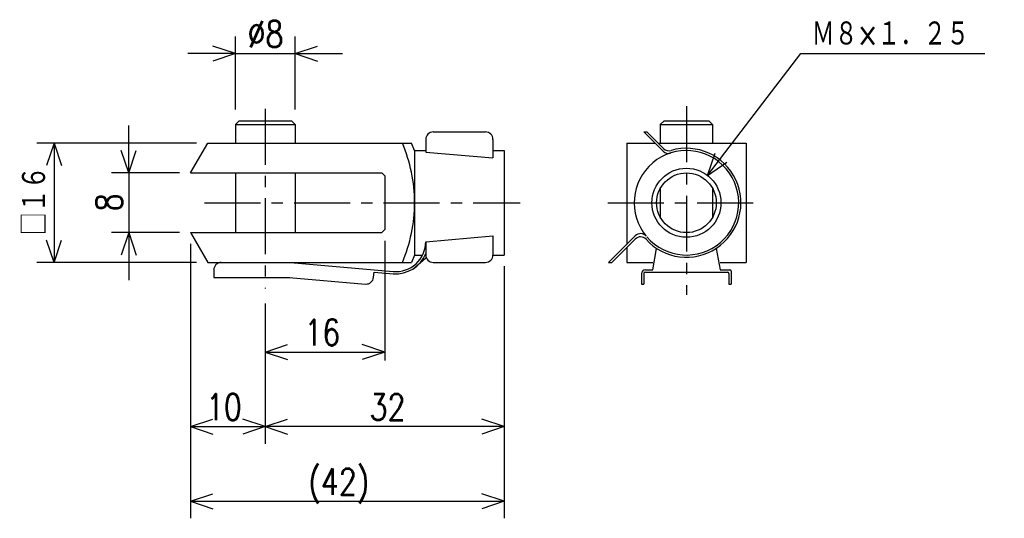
# Model space of a CAD drawing. Extents: x -153 to -21, y 112 to 179.
import ezdxf

# ---------------------------------------------------------------- set-up
doc = ezdxf.new("R2010")
doc.units = 0
doc.linetypes.add('CENTER', pattern=[12, 7.5, -1.5, 1.5, -1.5])
doc.layers.get('0').update_dxf_attribs({"linetype": 'CONTINUOUS'})
doc.styles.get("Standard").update_dxf_attribs({"font": 'txt', "bigfont": 'BIGFONT'})

msp = doc.modelspace()

# ---------------------------------------------------------------- linework, layer by layer
at = {"color": 7, "linetype": 'CONTINUOUS'}
for p, q in [((-123.85953, 166.75252), (-123.85953, 176.53851)), ((-115.85953, 166.75252), (-115.85953, 176.53851)), ((-123.85953, 174.25252), (-130.20953, 174.25252)), ((-123.85953, 174.25252), (-126.85953, 175.25252)), ((-123.85953, 174.25252), (-126.85953, 173.25252)), ((-123.85953, 174.25252), (-115.85953, 174.25252)), ((-115.85953, 174.25252), (-112.85953, 175.25252)), ((-115.85953, 174.25252), (-112.85953, 173.25252)), ((-115.85953, 174.25252), (-109.50953, 174.25252)), ((-60.635162, 157.92574), (-48.143639, 174.25252)), ((-48.143639, 174.25252), (-23.471708, 174.25252)), ((-123.35953, 165.25252), (-123.85953, 164.75252)), ((-123.35953, 165.25252), (-116.35953, 165.25252)), ((-116.35952, 165.2525), (-115.85952, 164.7525)), ((-66.445518, 165.25252), (-66.945518, 164.75252)), ((-66.445526, 165.25252), (-60.445526, 165.25252)), ((-60.445526, 165.25252), (-59.945526, 164.75252)), ((-138.14365, 158.25252), (-138.14365, 164.60252)), ((-123.85953, 164.75252), (-123.85953, 162.25252)), ((-123.85953, 164.75252), (-115.85953, 164.75252)), ((-115.85953, 164.75252), (-115.85953, 162.25252)), ((-97.359528, 163.75252), (-90.359528, 163.75252)), ((-69.163254, 163.75252), (-68.738991, 163.75252)), ((-69.163254, 163.75252), (-66.579239, 161.1685)), ((-68.738991, 163.75252), (-66.494614, 161.50813)), ((-66.945526, 164.75252), (-66.945526, 162.25252)), ((-66.945526, 164.75252), (-59.945526, 164.75252)), ((-59.945526, 164.75252), (-59.945526, 162.25252)), ((-129.05014, 162.25252), (-150.42964, 162.25252)), ((-148.14365, 162.25252), (-149.14365, 159.25252)), ((-148.14365, 162.25252), (-148.14365, 146.25252)), ((-148.14365, 162.25252), (-147.14365, 159.25252)), ((-129.85953, 158.25252), (-127.55013, 162.25252)), ((-127.55014, 162.25252), (-118.27048, 162.25252)), ((-118.39758, 162.25252), (-100.25952, 162.25252)), ((-99.859535, 161.25253), (-100.25952, 162.25252)), ((-98.359528, 162.75252), (-98.359528, 161.05467)), ((-89.359528, 162.75252), (-89.359528, 160.26727)), ((-71.445526, 162.25252), (-71.445526, 148.67679)), ((-71.445526, 162.25252), (-67.663254, 162.25252)), ((-67.238991, 162.25252), (-55.445526, 162.25252)), ((-55.445526, 162.25252), (-55.445526, 146.25252)), ((-138.14365, 158.25252), (-139.14365, 161.25252)), ((-138.14365, 158.25252), (-137.14365, 161.25252)), ((-99.859528, 161.25252), (-99.859528, 147.25252)), ((-99.859528, 161.25252), (-98.359528, 161.25252)), ((-98.35955, 161.05467), (-89.359535, 160.26727)), ((-89.359528, 161.25252), (-87.859528, 161.25252)), ((-87.859528, 161.25252), (-87.859528, 147.25252)), ((-60.635162, 157.92574), (-59.606438, 160.91601)), ((-60.635162, 157.92574), (-58.018019, 159.70072)), ((-131.35953, 158.25252), (-140.42964, 158.25252)), ((-138.14365, 158.25252), (-138.14365, 150.25252)), ((-129.85953, 158.25252), (-104.25952, 158.25252)), ((-123.85953, 158.25252), (-123.85953, 150.25252)), ((-115.85953, 158.25252), (-115.85953, 150.25252)), ((-104.25952, 158.25252), (-103.85952, 157.85251)), ((-103.85953, 157.85252), (-103.85953, 150.65251)), ((-66.945526, 156.18901), (-66.945526, 152.31602)), ((-59.945526, 156.18901), (-59.945526, 152.31602)), ((-103.85953, 150.65251), (-104.25953, 150.25252)), ((-148.14365, 146.25252), (-149.14365, 149.25252)), ((-148.14365, 146.25252), (-147.14365, 149.25252)), ((-131.35953, 150.25252), (-140.42964, 150.25252)), ((-138.14365, 150.25252), (-139.14365, 147.25252)), ((-138.14365, 150.25252), (-137.14365, 147.25252)), ((-138.14365, 150.25252), (-138.14365, 143.90252)), ((-129.85954, 150.25252), (-127.55014, 146.25252)), ((-129.85953, 150.25252), (-104.25952, 150.25252)), ((-103.85953, 149.15251), (-103.85953, 133.10953)), ((-98.359543, 149.03363), (-89.359543, 149.82103)), ((-98.359528, 149.03363), (-98.359528, 147.25252)), ((-89.359528, 149.82101), (-89.359528, 147.25252)), ((-73.869789, 146.25252), (-70.291924, 149.83038)), ((-73.445526, 146.25252), (-70.307198, 149.39085)), ((-129.85953, 148.75252), (-129.85953, 121.96651)), ((-129.85953, 148.75252), (-129.85953, 111.96651)), ((-71.445526, 148.25252), (-71.445526, 146.25252)), ((-67.945518, 145.2719), (-67.439438, 148.142)), ((-59.451599, 148.14198), (-58.945522, 145.2719)), ((-99.859535, 147.25252), (-100.25953, 146.25252)), ((-100.09773, 145.37653), (-98.359528, 146.89307)), ((-99.859528, 147.25252), (-98.777954, 147.25252)), ((-89.359528, 147.25252), (-87.859528, 147.25252)), ((-129.05014, 146.25252), (-150.42964, 146.25252)), ((-127.55014, 146.25252), (-100.25952, 146.25252)), ((-126.7514, 145.25252), (-126.7514, 144.25252)), ((-116.4662, 146.2525), (-102.70818, 145.04883)), ((-97.359528, 146.25252), (-90.359528, 146.25252)), ((-87.859528, 145.75252), (-87.859528, 121.96651)), ((-87.859528, 145.75252), (-87.859528, 111.96651)), ((-73.869789, 146.25252), (-73.445526, 146.25252)), ((-71.445526, 146.25252), (-67.945526, 146.25252)), ((-68.945526, 145.2719), (-67.945526, 145.2719)), ((-58.945526, 146.25252), (-55.445526, 146.25252)), ((-58.945526, 145.2719), (-57.645523, 145.2719)), ((-57.445526, 145.0719), (-57.445526, 143.36667)), ((-126.7514, 144.25252), (-116.55353, 144.25252)), ((-116.64052, 144.26012), (-106.42824, 143.36665)), ((-105.34489, 144.2757), (-105.28387, 144.97305)), ((-105.28387, 144.97305), (-102.73431, 144.74998)), ((-69.445526, 144.7719), (-69.445526, 143.36667)), ((-69.145523, 144.7719), (-69.145523, 143.36667)), ((-68.945526, 144.97189), (-57.945526, 144.97189)), ((-57.745529, 144.7719), (-57.745529, 143.36667)), ((-69.445526, 143.36667), (-69.145523, 143.36667)), ((-57.745529, 143.36667), (-57.445526, 143.36667)), ((-119.85953, 140.75252), (-119.85953, 121.96651)), ((-119.85953, 135.57198), (-119.85953, 121.96651)), ((-119.85953, 134.25252), (-116.85953, 135.25252)), ((-103.85953, 134.25252), (-106.85953, 135.25252)), ((-119.85953, 134.25252), (-103.85953, 134.25252)), ((-119.85953, 134.25252), (-116.85953, 133.25252)), ((-103.85953, 134.25252), (-106.85953, 133.25252)), ((-129.85953, 124.25252), (-126.85953, 125.25252)), ((-129.85953, 124.25252), (-119.85953, 124.25252)), ((-129.85953, 124.25252), (-126.85953, 123.25252)), ((-119.85953, 124.25252), (-122.85953, 125.25252)), ((-119.85953, 124.25252), (-122.85953, 123.25252)), ((-119.85953, 124.25252), (-116.85953, 125.25252)), ((-87.859528, 124.25252), (-119.85953, 124.25252)), ((-119.85953, 124.25252), (-116.85953, 123.25252)), ((-87.859528, 124.25252), (-90.859528, 125.25252)), ((-87.859528, 124.25252), (-90.859528, 123.25252)), ((-129.85953, 114.25252), (-126.85953, 115.25252)), ((-87.859528, 114.25252), (-90.859528, 115.25252)), ((-129.85953, 114.25252), (-87.859528, 114.25252)), ((-129.85953, 114.25252), (-126.85953, 113.25252)), ((-87.859528, 114.25252), (-90.859528, 113.25252))]:
    msp.add_line(p, q, dxfattribs=at)
at = {"color": 7, "linetype": 'CENTER'}
for p, q in [((-119.85953, 166.85936), (-119.85953, 142.75252)), ((-63.445526, 167.20422), (-63.445526, 141.9144)), ((-127.9978, 154.25252), (-85.71627, 154.25252)), ((-73.994492, 154.25252), (-53.121773, 154.25252))]:
    msp.add_line(p, q, dxfattribs=at)
at = {"color": 7, "linetype": 'CONTINUOUS'}
for radius in [4.625, 4]:
    msp.add_circle((-63.445526, 154.25252), radius, dxfattribs=at)
for centre, radius, start, end in [((-97.359528, 162.75252), 1, 90, 180), ((-90.359528, 162.75252), 1, 0, 90), ((-120.27814, 154.25252), 20.418592, 0, 23.066537), ((-63.445526, 154.25252), 7, 220.86888, 219.87799), ((-63.445526, 154.25252), 7.3, 222.13943, 106.38953), ((-65.872131, 161.87561), 1, 225, 287.65777), ((-65.787506, 162.21526), 1, 225, 286.38949), ((-120.27814, 154.25252), 20.418592, 336.93346, 0), ((-102.35953, 149.03363), 4, 264.99996, 0), ((-69.60009, 148.68373), 1, 42.139663, 135), ((-69.584816, 149.12328), 1, 39.878219, 135), ((-102.35953, 149.03363), 4.3, 264.99997, 338.47111), ((-97.359528, 147.25252), 1, 180, 270), ((-90.359528, 147.25252), 1, 270, 0), ((-125.7514, 145.25252), 1, 90, 180), ((-68.945526, 144.7719), 0.5, 90, 180), ((-57.645523, 145.0719), 0.2, 0, 90), ((-106.34106, 144.36287), 1, 264.99989, 354.99985), ((-68.945526, 144.7719), 0.2, 90, 180), ((-57.945526, 144.7719), 0.2, 0, 90)]:
    msp.add_arc(centre, radius, start, end, dxfattribs=at)

# ---------------------------------------------------------------- texts
at = {"color": 7, "linetype": 'CONTINUOUS', "width": 0.8}
for s, p in [('%%C8', (-122.22029, 175.12752)), ('Ｍ８×１．２５', (-46.671709, 175.12752)), ('16', (-114.60253, 135.12752)), ('10', (-127.79036, 125.12752)), ('32', (-105.88665, 125.12752)), ('(42)', (-114.08665, 115.12752))]:
    msp.add_text(s, height=3.5, dxfattribs=at).set_placement(p)
for s, p in [('□１６', (-149.01865, 149.90952)), ('8', (-139.01865, 153.10952))]:
    msp.add_text(s, height=3.5, rotation=90.000003, dxfattribs=at).set_placement(p)

doc.saveas('drawing.dxf')
